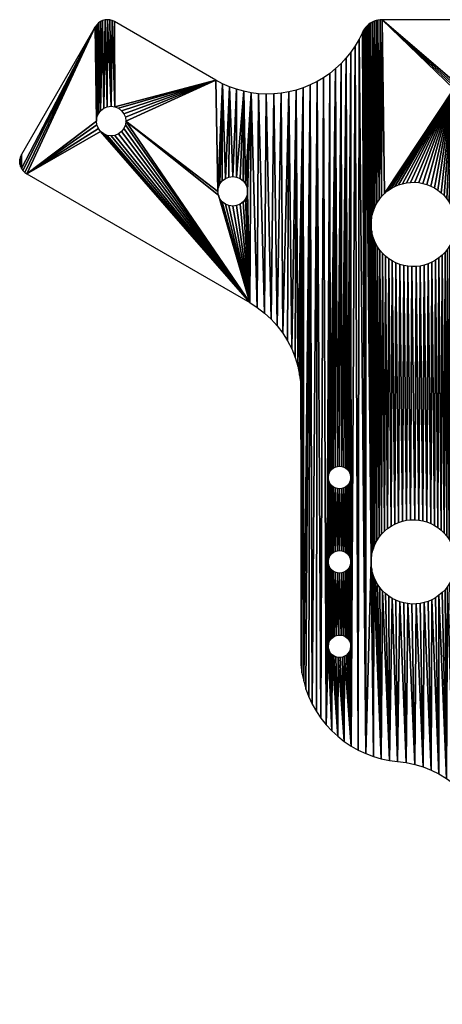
# Model space of a CAD drawing. Header units: metres. Extents: x 345 to 505, y 231 to 371.
# Tile 1 of 16: x 345 to 405, y 231 to 371. Entities that reach past the tile are written whole.
import ezdxf

# ---------------------------------------------------------------- set-up
doc = ezdxf.new("R2010")
doc.units = ezdxf.units.M

msp = doc.modelspace()

# ---------------------------------------------------------------- meshes
at = {"layer": 'Component#10'}
mesh = msp.add_polyface(dxfattribs=at)
corners = [(373.13, 346.88, 32), (373.77, 362.2, 32), (372.82, 362.71, 32), (373.2, 347.42, 32), (373.41, 347.93, 32), (373.74, 348.36, 32), (374.18, 348.7, 32), (374.75, 361.77, 32), (374.68, 348.91, 32), (375.23, 348.98, 32), (375.76, 361.41, 32), (375.77, 348.91, 32), (376.8, 361.12, 32), (376.28, 348.7, 32), (376.71, 348.36, 32), (377.05, 347.93, 32), (377.85, 360.91, 32), (377.26, 347.42, 32), (377.33, 346.88, 32), (378.73, 330.36, 32), (378.92, 360.78, 32), (379.75, 329.57, 32), (379.99, 360.73, 32), (380.7, 328.69, 32), (381.07, 360.75, 32), (381.57, 327.74, 32), (382.14, 360.86, 32), (382.35, 326.7, 32), (383.2, 361.03, 32), (344.92, 350.77, 32), (344.92, 351.46, 32), (344.89, 351.12, 32), (345.01, 350.43, 32), (345.01, 351.8, 32), (345.16, 350.12, 32), (345.16, 352.12, 32), (355.66, 370.3, 32), (345.36, 349.83, 32), (345.6, 349.58, 32), (345.89, 349.38, 32), (355.81, 356.88, 32), (355.88, 356.34, 32), (356.09, 355.83, 32), (356.42, 355.39, 32), (360.01, 356.88, 32), (373.2, 346.34, 32), (355.86, 370.59, 32), (355.88, 357.42, 32), (356.1, 370.84, 32), (356.09, 357.93, 32), (356.42, 358.36, 32), (356.39, 371.04, 32), (356.7, 371.18, 32), (356.86, 358.7, 32), (357.04, 371.27, 32), (357.36, 358.91, 32), (357.39, 371.3, 32), (357.91, 358.98, 32), (357.74, 371.27, 32), (358.07, 371.18, 32), (358.45, 358.91, 32), (358.39, 371.04, 32), (358.96, 358.7, 32), (359.39, 358.36, 32), (359.73, 357.93, 32), (359.94, 357.42, 32)]
mesh.append_faces([[corners[k] for k in face] for face in [(29, 30, 31)]], dxfattribs={"vtx0": -1})
mesh.append_faces([[corners[k] for k in face] for face in [(1, 6, 7), (7, 9, 10), (10, 11, 12), (12, 15, 16), (16, 19, 20), (20, 21, 22), (22, 23, 24), (24, 25, 26), (26, 27, 28), (30, 32, 33), (33, 34, 35), (35, 34, 36), (40, 39, 41), (41, 39, 42), (42, 39, 43), (46, 47, 48), (48, 50, 51), (51, 50, 52), (52, 53, 54), (54, 55, 56), (56, 57, 58), (58, 57, 59), (59, 60, 61), (61, 60, 2)]], dxfattribs={"vtx0": -1, "vtx1": -1})
mesh.append_faces([[corners[k] for k in face] for face in [(36, 39, 40), (44, 0, 2)]], dxfattribs={"vtx0": -1, "vtx1": -1, "vtx2": -1})
mesh.append_faces([[corners[k] for k in face] for face in [(0, 1, 2), (1, 0, 3), (1, 3, 4), (1, 4, 5), (1, 5, 6), (7, 6, 8), (7, 8, 9), (10, 9, 11), (12, 11, 13), (12, 13, 14), (12, 14, 15), (16, 15, 17), (16, 17, 18), (30, 29, 32), (33, 32, 34), (36, 34, 37), (36, 37, 38), (36, 38, 39), (44, 45, 0), (40, 46, 36), (46, 40, 47), (48, 47, 49), (48, 49, 50), (52, 50, 53), (54, 53, 55), (56, 55, 57), (59, 57, 60), (2, 60, 62), (2, 62, 63), (2, 63, 64), (2, 64, 65), (2, 65, 44)]], dxfattribs={"vtx0": -1, "vtx2": -1})
mesh = msp.add_polyface(dxfattribs=at)
corners = [(394.82, 370.81, 32), (394.95, 342.37, 32), (395.08, 370.96, 32), (394.95, 294.37, 32), (395, 342.96, 32), (395.1, 343.54, 32), (395.35, 371.08, 32), (395.26, 344.1, 32), (395.48, 344.65, 32), (395.63, 371.18, 32), (395.75, 345.18, 32), (395.91, 371.25, 32), (396.07, 345.67, 32), (396.21, 371.29, 32), (396.43, 346.13, 32), (396.5, 371.3, 32), (396.84, 346.56, 32), (406.7, 361.45, 32), (406.9, 361.66, 32), (407.14, 361.82, 32), (407.41, 361.93, 32), (397.29, 346.94, 32), (397.78, 347.27, 32), (398.29, 347.56, 32), (406.55, 361.19, 32), (398.83, 347.79, 32), (399.39, 347.97, 32), (399.97, 348.1, 32), (400.55, 348.16, 32), (401.14, 348.17, 32), (401.73, 348.12, 32), (402.31, 348.02, 32), (406.47, 360.91, 32), (402.87, 347.86, 32), (403.42, 347.64, 32), (403.94, 347.37, 32), (404.44, 347.05, 32), (404.9, 346.69, 32), (405.32, 346.28, 32), (406.44, 360.62, 32), (405.7, 345.83, 32), (406.04, 345.34, 32), (406.33, 344.83, 32), (393.82, 369.74, 32), (394.16, 266.9, 32), (393.98, 369.99, 32), (394.16, 370.22, 32), (394.36, 370.44, 32), (394.58, 370.63, 32), (406.56, 344.29, 32), (406.49, 360.34, 32), (406.59, 360.07, 32), (406.74, 343.73, 32), (408.36, 357.27, 32), (406.86, 343.15, 32), (406.93, 342.57, 32), (406.94, 341.98, 32), (406.99, 318.18, 32), (407.93, 320.44, 32), (408.09, 333.43, 32), (408.12, 333.74, 32), (408.22, 334.04, 32), (408.36, 334.32, 32)]
mesh.append_faces([[corners[k] for k in face] for face in [(0, 1, 2), (2, 5, 6), (6, 8, 9), (9, 10, 11), (11, 12, 13), (13, 14, 15), (17, 23, 24), (24, 31, 32), (32, 38, 39), (43, 44, 45), (45, 44, 46), (46, 3, 47), (47, 3, 48), (48, 3, 0), (49, 39, 42), (39, 49, 50), (50, 49, 51), (51, 52, 53)]], dxfattribs={"vtx0": -1, "vtx1": -1})
mesh.append_faces([[corners[k] for k in face] for face in [(1, 0, 3), (15, 16, 17), (53, 56, 57), (53, 58, 59)]], dxfattribs={"vtx0": -1, "vtx1": -1, "vtx2": -1})
mesh.append_faces([[corners[k] for k in face] for face in [(2, 1, 4), (2, 4, 5), (6, 5, 7), (6, 7, 8), (9, 8, 10), (11, 10, 12), (13, 12, 14), (15, 14, 16), (15, 17, 18), (15, 18, 19), (15, 19, 20), (17, 16, 21), (17, 21, 22), (17, 22, 23), (24, 23, 25), (24, 25, 26), (24, 26, 27), (24, 27, 28), (24, 28, 29), (24, 29, 30), (24, 30, 31), (32, 31, 33), (32, 33, 34), (32, 34, 35), (32, 35, 36), (32, 36, 37), (32, 37, 38), (39, 38, 40), (39, 40, 41), (39, 41, 42), (51, 49, 52), (53, 52, 54), (53, 54, 55), (53, 55, 56), (53, 59, 60), (53, 60, 61), (53, 61, 62)]], dxfattribs={"vtx0": -1, "vtx2": -1})
mesh = msp.add_polyface(dxfattribs=at)
corners = [(396.5, 371.3, 32), (407.41, 361.93, 32), (453.39, 371.3, 32), (407.7, 361.97, 32), (407.99, 361.95, 32), (408.26, 361.86, 32), (408.52, 361.72, 32), (408.73, 361.52, 32), (410.83, 359.29, 32), (411.02, 359.05, 32), (411.17, 358.77, 32), (411.26, 358.47, 32), (411.29, 358.16, 32), (414.33, 354.39, 32), (414.05, 354.24, 32), (413.81, 354.04, 32), (413.61, 353.8, 32), (413.47, 353.52, 32), (413.37, 353.22, 32), (413.34, 352.91, 32), (411.42, 321.13, 32), (423, 350.21, 32), (416.53, 352.91, 32), (422.68, 349.94, 32), (422.41, 349.62, 32), (422.17, 349.28, 32), (421.99, 348.9, 32), (416.54, 332.91, 32), (421.85, 348.5, 32), (421.77, 348.09, 32), (421.74, 347.68, 32), (408.36, 357.27, 32), (408.56, 334.56, 32), (408.56, 357.03, 32), (408.8, 334.76, 32), (408.8, 356.83, 32), (409.08, 334.9, 32), (409.08, 356.68, 32), (409.38, 335, 32), (409.38, 356.59, 32), (409.69, 335.03, 32), (409.69, 356.56, 32), (410.01, 335, 32), (410.01, 356.59, 32), (410.31, 334.9, 32), (410.31, 356.68, 32), (410.58, 334.76, 32), (410.58, 356.83, 32), (410.83, 334.56, 32), (410.83, 357.03, 32), (411.02, 334.32, 32), (411.02, 357.27, 32), (411.17, 334.04, 32), (411.17, 357.55, 32), (411.26, 333.74, 32), (411.26, 357.85, 32), (411.29, 333.43, 32), (413.34, 332.91, 32), (413.37, 352.6, 32), (413.37, 333.22, 32), (413.47, 352.3, 32), (413.61, 333.8, 32), (413.61, 352.02, 32), (413.81, 351.78, 32), (414.05, 334.24, 32), (414.05, 351.58, 32), (414.33, 334.39, 32), (414.33, 351.43, 32), (414.63, 334.48, 32), (414.63, 351.34, 32), (414.94, 334.51, 32), (414.94, 351.31, 32), (415.26, 334.48, 32), (415.26, 351.34, 32), (415.56, 334.39, 32), (415.56, 351.43, 32), (415.83, 334.24, 32), (415.83, 351.58, 32), (416.08, 334.04, 32), (416.08, 351.78, 32), (416.27, 333.8, 32), (416.27, 352.02, 32), (416.42, 333.52, 32), (416.42, 352.3, 32), (416.51, 333.22, 32), (416.51, 352.6, 32), (421.77, 333.34, 32), (421.77, 347.26, 32), (421.85, 333.75, 32), (421.85, 346.85, 32), (421.99, 334.15, 32), (421.99, 346.45, 32), (422.17, 334.53, 32), (422.17, 346.08, 32)]
mesh.append_faces([[corners[k] for k in face] for face in [(0, 1, 2), (13, 12, 14), (14, 12, 15), (15, 12, 16), (16, 12, 17), (17, 12, 18), (18, 12, 19), (21, 22, 23), (23, 22, 24), (24, 22, 25), (25, 22, 26), (26, 27, 28), (28, 27, 29), (29, 27, 30), (31, 32, 33), (33, 34, 35), (35, 36, 37), (37, 38, 39), (39, 40, 41), (41, 42, 43), (43, 44, 45), (45, 46, 47), (47, 48, 49), (49, 50, 51), (51, 52, 53), (53, 54, 55), (55, 56, 12), (58, 59, 60), (60, 61, 62), (62, 61, 63), (63, 64, 65), (65, 66, 67), (67, 68, 69), (69, 70, 71), (71, 72, 73), (73, 74, 75), (75, 76, 77), (77, 78, 79), (79, 80, 81), (81, 82, 83), (83, 84, 85), (85, 27, 22), (30, 86, 87), (87, 88, 89), (89, 90, 91), (91, 92, 93)]], dxfattribs={"vtx0": -1, "vtx1": -1})
mesh.append_faces([[corners[k] for k in face] for face in [(19, 12, 20), (26, 22, 27)]], dxfattribs={"vtx0": -1, "vtx1": -1, "vtx2": -1})
mesh.append_faces([[corners[k] for k in face] for face in [(2, 1, 3), (2, 3, 4), (2, 4, 5), (2, 5, 6), (2, 6, 7), (2, 7, 8), (2, 8, 9), (2, 9, 10), (2, 10, 11), (2, 11, 12), (57, 58, 19)]], dxfattribs={"vtx0": -1, "vtx2": -1})
mesh = msp.add_polyface(dxfattribs=at)
corners = [(385.27, 361.62, 32), (385.09, 278.37, 32), (385.33, 277.22, 32), (386.26, 362.03, 32), (385.66, 276.09, 32), (386.07, 274.99, 32), (386.56, 273.93, 32), (387.23, 362.51, 32), (387.14, 272.91, 32), (387.79, 271.93, 32), (388.15, 363.05, 32), (388.52, 271.01, 32), (388.87, 294.49, 32), (388.84, 306.17, 32), (388.84, 294.18, 32), (388.87, 305.86, 32), (388.96, 294.79, 32), (388.96, 305.56, 32), (389.11, 295.06, 32), (389.11, 305.28, 32), (389.31, 295.31, 32), (389.31, 305.04, 32), (389.55, 295.51, 32), (389.55, 304.84, 32), (389.83, 295.65, 32), (389.83, 304.69, 32), (390.13, 295.75, 32), (390.13, 304.6, 32), (390.44, 295.78, 32), (390.44, 304.57, 32), (390.75, 295.75, 32), (390.75, 304.6, 32), (391.05, 295.65, 32), (391.05, 304.69, 32), (391.33, 295.51, 32), (391.33, 304.84, 32), (391.57, 295.31, 32), (391.57, 305.04, 32), (391.77, 295.06, 32), (391.77, 305.28, 32), (391.92, 294.79, 32), (391.92, 305.56, 32), (392.01, 294.49, 32), (392.01, 305.86, 32), (392.04, 294.18, 32), (392.04, 306.17, 32), (395, 294.96, 32), (394.95, 342.37, 32), (394.95, 294.37, 32), (395.02, 341.2, 32), (395.1, 295.54, 32), (395.15, 340.62, 32), (395.26, 296.1, 32), (395.33, 340.06, 32), (395.48, 296.65, 32), (395.56, 339.52, 32), (395.75, 297.18, 32), (395.85, 339.01, 32), (396.07, 297.67, 32), (396.18, 338.52, 32), (396.43, 298.13, 32), (396.56, 338.07, 32), (396.84, 298.56, 32), (396.99, 337.67, 32), (397.29, 298.94, 32), (397.45, 337.3, 32), (397.78, 299.27, 32), (397.94, 336.98, 32), (398.29, 299.56, 32), (398.47, 336.71, 32), (398.83, 299.79, 32), (399.02, 336.49, 32), (399.39, 299.97, 32), (399.58, 336.33, 32), (399.97, 300.1, 32), (400.16, 336.23, 32), (400.55, 300.16, 32), (400.75, 336.18, 32), (401.14, 300.17, 32), (384.94, 318.18, 32), (384.94, 279.53, 32), (392.67, 367.58, 32), (392.07, 267.98, 32), (393.09, 267.4, 32), (393.21, 368.51, 32), (394.16, 266.9, 32), (394.16, 370.22, 32)]
mesh.append_faces([[corners[k] for k in face] for face in [(1, 79, 80)]], dxfattribs={"vtx0": -1})
mesh.append_faces([[corners[k] for k in face] for face in [(12, 13, 14), (13, 12, 15), (15, 16, 17), (17, 18, 19), (19, 20, 21), (21, 22, 23), (23, 24, 25), (25, 26, 27), (27, 28, 29), (29, 30, 31), (31, 32, 33), (33, 34, 35), (35, 36, 37), (37, 38, 39), (39, 40, 41), (41, 42, 43), (43, 44, 45), (46, 47, 48)]], dxfattribs={"vtx0": -1, "vtx1": -1})
mesh.append_faces([[corners[k] for k in face] for face in [(86, 85, 48)]], dxfattribs={"vtx0": -1, "vtx1": -1, "vtx2": -1})
mesh.append_faces([[corners[k] for k in face] for face in [(0, 1, 2), (3, 2, 4), (3, 4, 5), (3, 5, 6), (7, 6, 8), (7, 8, 9), (10, 9, 11), (15, 12, 16), (17, 16, 18), (19, 18, 20), (21, 20, 22), (23, 22, 24), (25, 24, 26), (27, 26, 28), (29, 28, 30), (31, 30, 32), (33, 32, 34), (35, 34, 36), (37, 36, 38), (39, 38, 40), (41, 40, 42), (43, 42, 44), (49, 46, 50), (51, 50, 52), (53, 52, 54), (55, 54, 56), (57, 56, 58), (59, 58, 60), (61, 60, 62), (63, 62, 64), (65, 64, 66), (67, 66, 68), (69, 68, 70), (71, 70, 72), (73, 72, 74), (75, 74, 76), (77, 76, 78), (81, 82, 83), (84, 83, 85)]], dxfattribs={"vtx0": -1, "vtx2": -1})
mesh = msp.add_polyface(dxfattribs=at)
corners = [(392.06, 366.7, 32), (391.57, 307.3, 32), (391.77, 307.06, 32), (391.92, 306.78, 32), (392.01, 306.48, 32), (392.04, 306.17, 32), (394.95, 342.37, 32), (395, 294.96, 32), (394.96, 341.78, 32), (395.02, 341.2, 32), (395.1, 295.54, 32), (395.15, 340.62, 32), (395.26, 296.1, 32), (395.33, 340.06, 32), (395.48, 296.65, 32), (395.56, 339.52, 32), (395.75, 297.18, 32), (395.85, 339.01, 32), (396.07, 297.67, 32), (396.18, 338.52, 32), (396.43, 298.13, 32), (396.56, 338.07, 32), (396.84, 298.56, 32), (396.99, 337.67, 32), (397.29, 298.94, 32), (397.45, 337.3, 32), (397.78, 299.27, 32), (397.94, 336.98, 32), (398.29, 299.56, 32), (398.47, 336.71, 32), (398.83, 299.79, 32), (399.02, 336.49, 32), (399.39, 299.97, 32), (399.58, 336.33, 32), (399.97, 300.1, 32), (400.16, 336.23, 32), (400.55, 300.16, 32), (400.75, 336.18, 32), (401.14, 300.17, 32), (401.34, 336.19, 32), (401.73, 300.12, 32), (401.92, 336.26, 32), (402.31, 300.02, 32), (402.5, 336.38, 32), (402.87, 299.86, 32), (403.06, 336.56, 32), (403.42, 299.64, 32), (403.6, 336.79, 32), (403.94, 299.37, 32), (404.11, 337.08, 32), (404.44, 299.05, 32), (404.6, 337.42, 32), (404.9, 298.69, 32), (405.05, 337.8, 32), (405.32, 298.28, 32), (405.46, 338.22, 32), (405.7, 297.83, 32), (405.82, 338.68, 32), (406.04, 297.34, 32), (406.14, 339.18, 32), (406.33, 296.83, 32), (406.41, 339.7, 32), (406.56, 296.29, 32), (406.63, 340.25, 32), (406.74, 295.73, 32), (406.79, 340.81, 32), (406.86, 295.15, 32), (406.89, 341.39, 32), (406.93, 294.57, 32), (406.94, 341.98, 32), (407.93, 320.44, 32), (408.1, 327.56, 32), (408.09, 333.43, 32), (408.25, 320.71, 32), (408.15, 327.25, 32), (408.26, 326.95, 32), (392.07, 267.98, 32), (392.67, 367.58, 32), (393.09, 267.4, 32), (393.21, 368.51, 32), (394.16, 266.9, 32), (393.69, 369.48, 32), (393.82, 369.74, 32), (408.36, 357.27, 32), (406.99, 318.18, 32), (407.02, 318.59, 32), (407.1, 319, 32), (407.24, 319.4, 32), (407.42, 319.78, 32), (407.66, 320.12, 32), (408.09, 308.69, 32), (408.25, 315.64, 32), (407.93, 315.91, 32), (408.12, 333.11, 32), (408.11, 327.87, 32), (408.18, 328.18, 32), (408.22, 332.81, 32), (408.31, 328.46, 32), (408.36, 332.54, 32), (406.94, 293.98, 32)]
mesh.append_faces([[corners[k] for k in face] for face in [(6, 7, 8), (8, 7, 9), (9, 10, 11), (11, 12, 13), (13, 14, 15), (15, 16, 17), (17, 18, 19), (19, 20, 21), (21, 22, 23), (23, 24, 25), (25, 26, 27), (27, 28, 29), (29, 30, 31), (31, 32, 33), (33, 34, 35), (35, 36, 37), (37, 38, 39), (39, 40, 41), (41, 42, 43), (43, 44, 45), (45, 46, 47), (47, 48, 49), (49, 50, 51), (51, 52, 53), (53, 54, 55), (55, 56, 57), (57, 58, 59), (59, 60, 61), (61, 62, 63), (63, 64, 65), (65, 66, 67), (67, 68, 69), (71, 73, 74), (74, 73, 75), (0, 76, 77), (77, 78, 79), (79, 80, 81), (81, 80, 82), (93, 95, 96), (96, 97, 98)]], dxfattribs={"vtx0": -1, "vtx1": -1})
mesh.append_faces([[corners[k] for k in face] for face in [(70, 71, 72), (5, 76, 0), (99, 84, 69)]], dxfattribs={"vtx0": -1, "vtx1": -1, "vtx2": -1})
mesh.append_faces([[corners[k] for k in face] for face in [(0, 1, 2), (0, 2, 3), (0, 3, 4), (0, 4, 5), (71, 70, 73), (83, 84, 85), (83, 85, 86), (83, 86, 87), (83, 87, 88), (83, 88, 89), (83, 89, 70), (90, 91, 92), (71, 93, 72), (93, 71, 94), (93, 94, 95), (96, 95, 97)]], dxfattribs={"vtx0": -1, "vtx2": -1})
mesh = msp.add_polyface(dxfattribs=at)
corners = [(377.85, 360.91, 32), (377.33, 346.88, 32), (377.64, 331.05, 32), (378.73, 330.36, 32), (378.92, 360.78, 32), (379.75, 329.57, 32), (379.99, 360.73, 32), (380.7, 328.69, 32), (381.07, 360.75, 32), (381.57, 327.74, 32), (382.14, 360.86, 32), (382.35, 326.7, 32), (383.2, 361.03, 32), (383.04, 325.61, 32), (383.63, 324.46, 32), (384.24, 361.29, 32), (384.11, 323.26, 32), (384.49, 322.02, 32), (385.27, 361.62, 32), (384.75, 320.75, 32), (384.91, 319.47, 32), (384.94, 318.18, 32), (385.09, 278.37, 32), (385.33, 277.22, 32), (386.26, 362.03, 32), (386.56, 273.93, 32), (387.23, 362.51, 32), (387.79, 271.93, 32), (388.15, 363.05, 32), (388.52, 271.01, 32), (389.04, 363.66, 32), (388.84, 306.17, 32), (388.87, 306.48, 32), (388.96, 306.78, 32), (389.11, 307.06, 32), (389.87, 364.34, 32), (389.31, 307.3, 32), (389.55, 307.5, 32), (389.83, 307.65, 32), (390.13, 307.74, 32), (390.66, 365.07, 32), (390.44, 307.77, 32), (390.75, 307.74, 32), (391.39, 365.86, 32), (391.05, 307.65, 32), (391.33, 307.5, 32), (391.57, 307.3, 32), (392.06, 366.7, 32), (356.42, 355.39, 32), (345.89, 349.38, 32), (356.86, 355.06, 32), (357.36, 354.85, 32), (357.91, 354.78, 32), (358.45, 354.85, 32), (358.96, 355.06, 32), (359.39, 355.39, 32), (359.73, 355.83, 32), (359.94, 356.34, 32), (360.01, 356.88, 32), (373.2, 346.34, 32), (373.41, 345.83, 32), (373.74, 345.39, 32), (374.18, 345.06, 32), (374.68, 344.85, 32), (375.23, 344.78, 32), (375.77, 344.85, 32), (376.28, 345.06, 32), (376.71, 345.39, 32), (377.05, 345.83, 32), (377.26, 346.34, 32)]
mesh.append_faces([[corners[k] for k in face] for face in [(12, 14, 15), (15, 17, 18), (18, 23, 24), (24, 25, 26), (26, 27, 28), (28, 29, 30), (30, 34, 35), (35, 39, 40), (40, 42, 43), (43, 46, 47), (48, 2, 50), (50, 2, 51), (51, 2, 52), (52, 2, 53), (53, 2, 54), (54, 2, 55), (55, 2, 56), (56, 2, 57), (57, 2, 58), (59, 2, 60), (60, 2, 61), (61, 2, 62), (62, 2, 63), (63, 2, 64), (64, 2, 65), (65, 2, 66), (66, 2, 67), (67, 2, 68), (68, 2, 69), (69, 2, 1)]], dxfattribs={"vtx0": -1, "vtx1": -1})
mesh.append_faces([[corners[k] for k in face] for face in [(0, 1, 2), (18, 21, 22), (30, 29, 31), (58, 2, 59)]], dxfattribs={"vtx0": -1, "vtx1": -1, "vtx2": -1})
mesh.append_faces([[corners[k] for k in face] for face in [(0, 2, 3), (4, 3, 5), (6, 5, 7), (8, 7, 9), (10, 9, 11), (12, 11, 13), (12, 13, 14), (15, 14, 16), (15, 16, 17), (18, 17, 19), (18, 19, 20), (18, 20, 21), (30, 31, 32), (30, 32, 33), (30, 33, 34), (35, 34, 36), (35, 36, 37), (35, 37, 38), (35, 38, 39), (40, 39, 41), (40, 41, 42), (43, 42, 44), (43, 44, 45), (43, 45, 46), (48, 49, 2)]], dxfattribs={"vtx0": -1, "vtx2": -1})
mesh = msp.add_polyface(dxfattribs=at)
corners = [(401.34, 336.19, 32), (401.14, 300.17, 32), (401.73, 300.12, 32), (401.92, 336.26, 32), (402.31, 300.02, 32), (402.5, 336.38, 32), (402.87, 299.86, 32), (403.06, 336.56, 32), (403.42, 299.64, 32), (403.6, 336.79, 32), (403.94, 299.37, 32), (404.11, 337.08, 32), (404.44, 299.05, 32), (404.6, 337.42, 32), (404.9, 298.69, 32), (405.05, 337.8, 32), (405.32, 298.28, 32), (405.46, 338.22, 32), (405.7, 297.83, 32), (405.82, 338.68, 32), (406.04, 297.34, 32), (406.14, 339.18, 32), (406.33, 296.83, 32), (406.41, 339.7, 32), (406.56, 296.29, 32), (406.63, 340.25, 32), (406.74, 295.73, 32), (406.79, 340.81, 32), (406.86, 295.15, 32), (406.89, 341.39, 32), (406.93, 294.57, 32), (406.94, 341.98, 32), (406.94, 293.98, 32), (408.25, 315.64, 32), (408.09, 308.69, 32), (408.12, 309.01, 32), (408.22, 309.31, 32), (408.36, 309.58, 32), (408.59, 315.4, 32), (408.56, 309.82, 32), (408.8, 310.02, 32), (408.97, 315.22, 32), (409.08, 310.17, 32), (409.37, 315.09, 32), (409.38, 310.26, 32), (409.78, 315, 32), (409.69, 310.29, 32), (410.01, 310.26, 32), (408.1, 302.82, 32), (408.12, 308.38, 32), (408.11, 303.14, 32), (408.18, 303.44, 32), (408.22, 308.08, 32), (408.31, 303.73, 32), (408.36, 307.8, 32), (408.49, 303.98, 32), (408.56, 307.56, 32), (408.72, 304.2, 32), (408.8, 307.36, 32), (408.99, 304.36, 32), (409.08, 307.21, 32), (409.28, 304.47, 32), (409.38, 307.12, 32), (409.59, 304.52, 32), (409.69, 307.09, 32), (409.9, 304.51, 32), (408.31, 278.99, 32), (406.99, 318.18, 32), (407.02, 317.76, 32), (407.1, 317.35, 32), (407.24, 316.95, 32), (407.42, 316.58, 32), (407.66, 316.23, 32), (407.93, 315.91, 32), (408.15, 302.51, 32), (408.26, 302.22, 32), (408.42, 301.95, 32), (408.49, 279.25, 32), (408.64, 301.72, 32), (408.72, 279.46, 32), (408.89, 301.54, 32), (408.99, 279.63, 32), (409.18, 301.41, 32), (409.28, 279.74, 32), (409.48, 301.34, 32), (409.59, 279.79, 32), (409.8, 301.33, 32)]
mesh.append_faces([[corners[k] for k in face] for face in [(49, 51, 52), (52, 53, 54), (54, 55, 56), (56, 57, 58), (58, 59, 60), (60, 61, 62), (62, 63, 64), (67, 66, 68), (68, 66, 69), (69, 66, 70), (70, 66, 71), (71, 66, 72), (72, 66, 73), (48, 66, 74), (74, 66, 75), (75, 66, 76), (76, 77, 78), (78, 79, 80), (80, 81, 82), (82, 83, 84), (84, 85, 86)]], dxfattribs={"vtx0": -1, "vtx1": -1})
mesh.append_faces([[corners[k] for k in face] for face in [(32, 66, 67), (73, 66, 48), (73, 48, 34)]], dxfattribs={"vtx0": -1, "vtx1": -1, "vtx2": -1})
mesh.append_faces([[corners[k] for k in face] for face in [(0, 1, 2), (3, 2, 4), (5, 4, 6), (7, 6, 8), (9, 8, 10), (11, 10, 12), (13, 12, 14), (15, 14, 16), (17, 16, 18), (19, 18, 20), (21, 20, 22), (23, 22, 24), (25, 24, 26), (27, 26, 28), (29, 28, 30), (31, 30, 32), (33, 34, 35), (33, 35, 36), (33, 36, 37), (38, 37, 39), (38, 39, 40), (41, 40, 42), (43, 42, 44), (45, 44, 46), (45, 46, 47), (48, 49, 34), (49, 48, 50), (49, 50, 51), (52, 51, 53), (54, 53, 55), (56, 55, 57), (58, 57, 59), (60, 59, 61), (62, 61, 63), (64, 63, 65)]], dxfattribs={"vtx0": -1, "vtx2": -1})
mesh = msp.add_polyface(dxfattribs=at)
corners = [(403.06, 288.56, 32), (403.48, 264.54, 32), (403.6, 288.79, 32), (404.59, 264, 32), (404.11, 289.08, 32), (404.6, 289.42, 32), (405.66, 263.36, 32), (405.05, 289.8, 32), (405.46, 290.22, 32), (405.82, 290.68, 32), (406.67, 262.63, 32), (406.14, 291.18, 32), (406.44, 275.62, 32), (406.41, 291.7, 32), (411.29, 278.3, 32), (411.63, 255.65, 32), (411.29, 303.03, 32), (411.29, 308.69, 32), (406.63, 292.25, 32), (406.47, 275.91, 32), (406.55, 276.19, 32), (406.7, 276.45, 32), (406.79, 292.81, 32), (408.31, 278.99, 32), (406.89, 293.39, 32), (406.94, 293.98, 32), (408.42, 301.95, 32), (408.49, 279.25, 32), (408.64, 301.72, 32), (408.72, 279.46, 32), (408.89, 301.54, 32), (408.99, 279.63, 32), (409.18, 301.41, 32), (409.28, 279.74, 32), (409.48, 301.34, 32), (409.59, 279.79, 32), (409.8, 301.33, 32), (409.9, 279.78, 32), (410.11, 301.38, 32), (410.21, 279.71, 32), (410.4, 301.49, 32), (410.49, 279.58, 32), (410.67, 301.66, 32), (410.75, 279.4, 32), (410.9, 301.87, 32), (410.96, 279.17, 32), (411.08, 302.13, 32), (411.13, 278.9, 32), (411.21, 302.41, 32), (411.24, 278.61, 32), (411.28, 302.72, 32), (413.37, 303.13, 32), (413.34, 283.44, 32), (413.37, 283.76, 32), (413.47, 302.83, 32), (413.47, 284.06, 32), (413.61, 284.33, 32), (413.81, 302.31, 32), (413.81, 284.57, 32), (414.05, 284.77, 32), (414.05, 302.11, 32), (414.33, 284.92, 32), (414.33, 301.96, 32), (414.63, 285.01, 32), (415.26, 301.87, 32), (415.26, 285.01, 32), (415.56, 284.92, 32), (415.56, 301.96, 32), (415.83, 284.77, 32), (415.83, 302.11, 32), (416.08, 284.57, 32), (416.08, 302.31, 32), (416.27, 284.33, 32), (416.27, 302.55, 32), (416.42, 284.06, 32), (416.42, 302.83, 32), (416.51, 283.76, 32), (416.51, 303.13, 32), (416.54, 283.44, 32), (422.68, 286.41, 32), (422.84, 260.77, 32), (423, 286.14, 32), (423.13, 261.82, 32), (423.34, 285.9, 32), (423.46, 262.25, 32), (423.72, 285.72, 32), (423.89, 262.59, 32), (424.12, 285.59, 32), (424.4, 262.8, 32), (424.53, 285.5, 32), (424.94, 262.87, 32), (424.94, 285.48, 32), (425.49, 262.8, 32), (425.36, 285.5, 32), (425.77, 285.59, 32), (412.46, 315.91, 32), (412.47, 232.42, 32), (412.73, 316.23, 32), (412.91, 231.48, 32), (412.97, 316.58, 32), (413.16, 231.24, 32), (413.15, 316.95, 32), (413.28, 317.35, 32), (422.84, 240.77, 32), (416.54, 332.91, 32), (421.74, 288.68, 32)]
mesh.append_faces([[corners[k] for k in face] for face in [(0, 1, 2), (2, 3, 4), (4, 3, 5), (5, 6, 7), (7, 6, 8), (8, 6, 9), (9, 10, 11), (11, 12, 13), (18, 21, 22), (22, 23, 24), (24, 23, 25), (79, 80, 81), (81, 82, 83), (83, 84, 85), (85, 86, 87), (87, 88, 89), (89, 90, 91), (91, 92, 93), (93, 92, 94), (95, 96, 97), (97, 98, 99), (99, 100, 101), (101, 100, 102)]], dxfattribs={"vtx0": -1, "vtx1": -1})
mesh.append_faces([[corners[k] for k in face] for face in [(14, 15, 16), (16, 15, 17), (78, 103, 104), (104, 103, 105)]], dxfattribs={"vtx0": -1, "vtx1": -1, "vtx2": -1})
mesh.append_faces([[corners[k] for k in face] for face in [(12, 18, 13), (18, 12, 19), (18, 19, 20), (18, 20, 21), (22, 21, 23), (26, 23, 27), (28, 27, 29), (30, 29, 31), (32, 31, 33), (34, 33, 35), (36, 35, 37), (38, 37, 39), (40, 39, 41), (42, 41, 43), (44, 43, 45), (46, 45, 47), (48, 47, 49), (50, 49, 14), (51, 52, 53), (54, 53, 55), (54, 55, 56), (57, 56, 58), (57, 58, 59), (60, 59, 61), (62, 61, 63), (64, 65, 66), (67, 66, 68), (69, 68, 70), (71, 70, 72), (73, 72, 74), (75, 74, 76), (77, 76, 78)]], dxfattribs={"vtx0": -1, "vtx2": -1})
mesh = msp.add_polyface(dxfattribs=at)
corners = [(388.84, 282.07, 32), (388.52, 271.01, 32), (389.32, 270.15, 32), (389.17, 281.2, 32), (389.38, 280.97, 32), (390.18, 269.36, 32), (389.64, 280.79, 32), (389.92, 280.66, 32), (390.23, 280.59, 32), (391.1, 268.63, 32), (390.54, 280.58, 32), (390.85, 280.63, 32), (391.15, 280.74, 32), (392.07, 267.98, 32), (391.41, 280.9, 32), (391.64, 281.12, 32), (391.82, 281.37, 32), (391.95, 281.66, 32), (392.02, 281.96, 32), (392.03, 282.28, 32), (394.95, 294.37, 32), (394.16, 266.9, 32), (395.26, 266.49, 32), (395.33, 292.06, 32), (396.38, 266.16, 32), (396.56, 290.07, 32), (397.53, 265.93, 32), (397.94, 288.98, 32), (398.69, 265.78, 32), (399.02, 288.49, 32), (399.93, 265.62, 32), (400.16, 288.23, 32), (401.14, 265.36, 32), (401.34, 288.19, 32), (402.33, 265, 32), (402.5, 288.38, 32), (403.48, 264.54, 32), (403.6, 288.79, 32), (404.59, 264, 32), (404.6, 289.42, 32), (405.66, 263.36, 32), (405.82, 290.68, 32), (406.67, 262.63, 32), (406.14, 291.18, 32), (406.44, 275.62, 32), (406.49, 275.34, 32), (406.59, 275.07, 32), (406.76, 274.83, 32), (407.61, 261.83, 32), (406.97, 274.63, 32), (407.22, 274.48, 32), (407.5, 274.4, 32), (407.79, 274.37, 32), (408.08, 274.42, 32), (408.49, 260.95, 32), (408.35, 274.52, 32), (408.59, 274.69, 32), (408.79, 274.9, 32), (409.29, 260, 32), (410.9, 277.14, 32), (411.18, 256.8, 32), (411.08, 277.39, 32), (411.21, 277.68, 32), (411.63, 255.65, 32), (411.28, 277.98, 32), (411.29, 278.3, 32), (411.79, 315.4, 32), (411.99, 254.46, 32), (412.14, 315.64, 32), (412.24, 253.24, 32), (412.46, 315.91, 32), (412.39, 252.01, 32), (412.44, 250.77, 32), (423.34, 285.9, 32), (423.13, 261.82, 32), (423.46, 262.25, 32), (423.72, 285.72, 32), (423.89, 262.59, 32), (424.12, 285.59, 32), (424.4, 262.8, 32), (424.53, 285.5, 32), (424.94, 262.87, 32), (424.94, 285.48, 32), (425.49, 262.8, 32), (413.28, 317.35, 32), (413.16, 231.24, 32), (413.34, 283.44, 32), (421.74, 288.68, 32), (422.84, 240.77, 32), (421.77, 288.26, 32), (421.85, 287.85, 32), (421.99, 287.45, 32), (422.17, 287.08, 32), (422.41, 286.73, 32), (422.68, 286.41, 32)]
mesh.append_faces([[corners[k] for k in face] for face in [(3, 2, 4), (4, 5, 6), (6, 5, 7), (7, 5, 8), (8, 9, 10), (10, 9, 11), (11, 9, 12), (12, 13, 14), (14, 13, 15), (15, 13, 16), (16, 13, 17), (17, 13, 18), (18, 13, 19), (44, 42, 45), (45, 42, 46), (46, 42, 47), (47, 48, 49), (49, 48, 50), (50, 48, 51), (51, 48, 52), (53, 54, 55), (55, 54, 56), (57, 58, 59), (59, 60, 61), (61, 60, 62), (62, 63, 64), (64, 63, 65), (87, 88, 89), (89, 88, 90), (90, 88, 91), (91, 88, 92), (92, 88, 93), (93, 88, 94)]], dxfattribs={"vtx0": -1, "vtx1": -1})
mesh.append_faces([[corners[k] for k in face] for face in [(43, 42, 44), (84, 85, 86)]], dxfattribs={"vtx0": -1, "vtx1": -1, "vtx2": -1})
mesh.append_faces([[corners[k] for k in face] for face in [(0, 1, 2), (4, 2, 5), (8, 5, 9), (12, 9, 13), (20, 21, 22), (23, 22, 24), (25, 24, 26), (27, 26, 28), (29, 28, 30), (31, 30, 32), (33, 32, 34), (35, 34, 36), (37, 36, 38), (39, 38, 40), (41, 40, 42), (66, 63, 67), (68, 67, 69), (70, 69, 71), (70, 71, 72), (73, 74, 75), (76, 75, 77), (78, 77, 79), (80, 79, 81), (82, 81, 83)]], dxfattribs={"vtx0": -1, "vtx2": -1})
mesh = msp.add_polyface(dxfattribs=at)
corners = [(388.84, 306.17, 32), (388.52, 271.01, 32), (388.84, 294.18, 32), (388.84, 282.07, 32), (388.87, 293.86, 32), (388.85, 282.38, 32), (388.92, 282.69, 32), (388.96, 293.56, 32), (389.05, 282.97, 32), (389.11, 293.29, 32), (389.23, 283.23, 32), (389.31, 293.04, 32), (389.46, 283.44, 32), (389.55, 292.85, 32), (389.73, 283.61, 32), (389.83, 292.7, 32), (390.02, 283.72, 32), (390.13, 292.61, 32), (390.33, 283.77, 32), (390.44, 292.58, 32), (390.65, 283.76, 32), (390.75, 292.61, 32), (390.95, 283.69, 32), (391.05, 292.7, 32), (391.24, 283.56, 32), (391.33, 292.85, 32), (391.49, 283.38, 32), (391.57, 293.04, 32), (391.71, 283.15, 32), (391.77, 293.29, 32), (391.87, 282.88, 32), (391.92, 293.56, 32), (391.98, 282.59, 32), (392.01, 293.86, 32), (392.03, 282.28, 32), (392.04, 294.18, 32), (389.32, 270.15, 32), (388.89, 281.76, 32), (389, 281.46, 32), (389.17, 281.2, 32), (392.07, 267.98, 32), (392.04, 306.17, 32), (394.95, 294.37, 32), (395.26, 266.49, 32), (394.96, 293.78, 32), (395.02, 293.2, 32), (395.15, 292.62, 32), (395.33, 292.06, 32), (396.38, 266.16, 32), (395.56, 291.52, 32), (395.85, 291.01, 32), (396.18, 290.52, 32), (396.56, 290.07, 32), (397.53, 265.93, 32), (396.99, 289.67, 32), (397.45, 289.3, 32), (397.94, 288.98, 32), (398.69, 265.78, 32), (398.47, 288.71, 32), (399.02, 288.49, 32), (399.93, 265.62, 32), (399.58, 288.33, 32), (400.16, 288.23, 32), (401.14, 265.36, 32), (400.75, 288.18, 32), (401.34, 288.19, 32), (402.33, 265, 32), (401.92, 288.26, 32), (402.5, 288.38, 32), (403.48, 264.54, 32), (403.06, 288.56, 32)]
mesh.append_faces([[corners[k] for k in face] for face in [(4, 6, 7), (7, 8, 9), (9, 10, 11), (11, 12, 13), (13, 14, 15), (15, 16, 17), (17, 18, 19), (19, 20, 21), (21, 22, 23), (23, 24, 25), (25, 26, 27), (27, 28, 29), (29, 30, 31), (31, 32, 33), (33, 34, 35), (3, 36, 37), (37, 36, 38), (38, 36, 39), (42, 43, 44), (44, 43, 45), (45, 43, 46), (46, 43, 47), (47, 48, 49), (49, 48, 50), (50, 48, 51), (51, 48, 52), (52, 53, 54), (54, 53, 55), (55, 53, 56), (56, 57, 58), (58, 57, 59), (59, 60, 61), (61, 60, 62), (62, 63, 64), (64, 63, 65), (65, 66, 67), (67, 66, 68), (68, 69, 70)]], dxfattribs={"vtx0": -1, "vtx1": -1})
mesh.append_faces([[corners[k] for k in face] for face in [(0, 1, 2), (1, 3, 2), (34, 40, 35), (35, 40, 41)]], dxfattribs={"vtx0": -1, "vtx1": -1, "vtx2": -1})
mesh.append_faces([[corners[k] for k in face] for face in [(3, 4, 2), (4, 3, 5), (4, 5, 6), (7, 6, 8), (9, 8, 10), (11, 10, 12), (13, 12, 14), (15, 14, 16), (17, 16, 18), (19, 18, 20), (21, 20, 22), (23, 22, 24), (25, 24, 26), (27, 26, 28), (29, 28, 30), (31, 30, 32), (33, 32, 34)]], dxfattribs={"vtx0": -1, "vtx2": -1})

doc.saveas('drawing.dxf')
